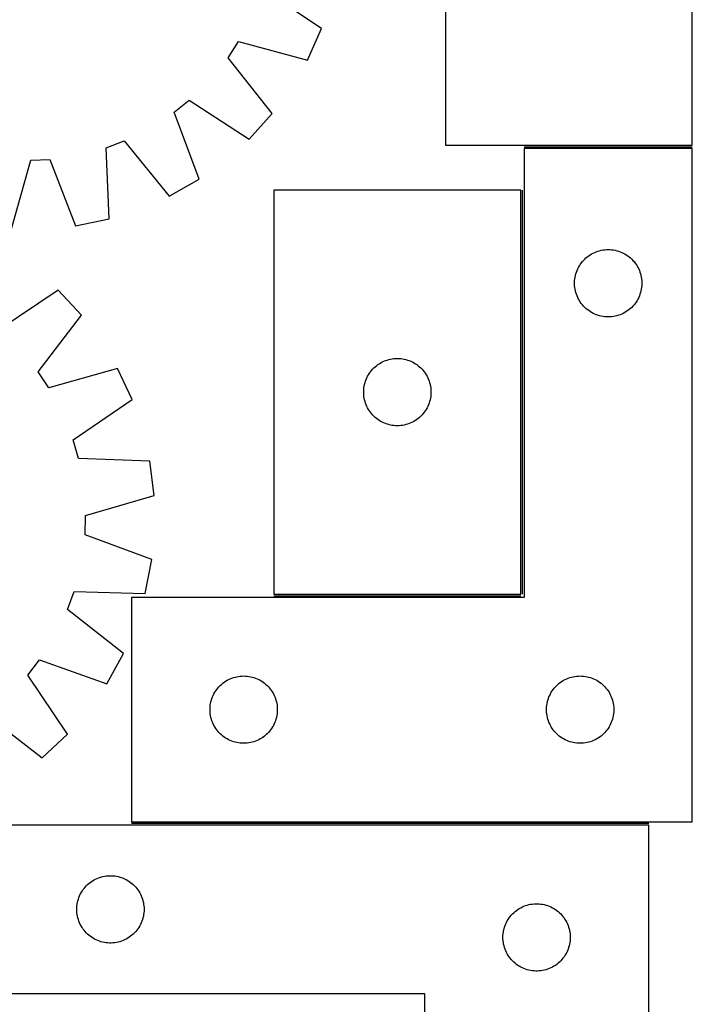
# Model space of a CAD drawing. Header units: millimetres. Extents: x 7 to 1493, y 7 to 2993.
# Tile 13 of 15: x 1194 to 1493, y 2115 to 2554. Entities that reach past the tile are written whole.
import ezdxf

# ---------------------------------------------------------------- set-up
doc = ezdxf.new("R2010")
doc.units = ezdxf.units.MM
doc.layers.add('COMMON', color=5, linetype='CONTINUOUS', true_color=0x0000ff)
doc.layers.add('CUT', color=7, linetype='CONTINUOUS', true_color=0x000000)

msp = doc.modelspace()

# ---------------------------------------------------------------- linework, layer by layer
at = {"layer": 'COMMON'}
for p, q in [((1418.475563, 2497.459509), (1493.475563, 2497.459509)), ((1417.725563, 2298.20951), (1417.725563, 2478.20951)), ((1306.975562, 2297.459509), (1416.975562, 2297.459509)), ((1474.057101, 2195.959509), (1243.475563, 2195.959509))]:
    msp.add_line(p, q, dxfattribs=at)
at = {"layer": 'CUT'}
for p, q in [((1383.475563, 2678.20951), (1383.475563, 2498.20951)), ((1493.475563, 2498.20951), (1493.475563, 2678.20951)), ((1328.234904, 2550.201049), (1301.778433, 2567.780294)), ((1321.906677, 2536.176639), (1328.234904, 2550.201049)), ((1286.514588, 2537.214269), (1291.220384, 2544.381894)), ((1291.220384, 2544.381894), (1321.906677, 2536.176639)), ((1306.243902, 2512.319914), (1286.514588, 2537.214269)), ((1262.552387, 2512.861039), (1269.242784, 2518.223685)), ((1269.242784, 2518.223685), (1295.891619, 2500.937437)), ((1273.623301, 2483.088407), (1262.552387, 2512.861039)), ((1295.891619, 2500.937437), (1306.243902, 2512.319914)), ((1232.237419, 2497.104469), (1240.257512, 2500.137201)), ((1233.566234, 2465.367912), (1232.237419, 2497.104469)), ((1240.257512, 2500.137201), (1260.260316, 2475.46206)), ((1383.475563, 2498.20951), (1493.475563, 2498.20951)), ((1493.475563, 2496.709509), (1418.475563, 2496.709509)), ((1418.475563, 2496.709509), (1418.475563, 2296.709509)), ((1493.475563, 2196.709509), (1493.475563, 2496.709509)), ((1189.993766, 2460.893035), (1198.537122, 2491.48692)), ((1198.537122, 2491.48692), (1207.10185, 2491.892875)), ((1207.10185, 2491.892875), (1218.500609, 2462.244215)), ((1260.260316, 2475.46206), (1273.623301, 2483.088407)), ((1416.975562, 2478.20951), (1306.975562, 2478.20951)), ((1306.975562, 2478.20951), (1306.975562, 2298.20951)), ((1416.975562, 2298.20951), (1416.975562, 2478.20951)), ((1218.500609, 2462.244215), (1233.566234, 2465.367912)), ((1446.073281, 2447.976488), (1446.66642, 2448.471306)), ((1446.66642, 2448.471306), (1447.284246, 2448.934934)), ((1447.284246, 2448.934934), (1447.92512, 2449.366143)), ((1447.92512, 2449.366143), (1448.587342, 2449.763788)), ((1448.587342, 2449.763788), (1449.269156, 2450.126815)), ((1449.269156, 2450.126815), (1449.968754, 2450.454263)), ((1449.968754, 2450.454263), (1450.684281, 2450.745262)), ((1450.684281, 2450.745262), (1451.41384, 2450.99904)), ((1451.41384, 2450.99904), (1452.155496, 2451.214925)), ((1452.155496, 2451.214925), (1452.907282, 2451.392345)), ((1452.907282, 2451.392345), (1453.667204, 2451.530828)), ((1453.667204, 2451.530828), (1454.433248, 2451.630007)), ((1454.433248, 2451.630007), (1455.203381, 2451.689621)), ((1455.203381, 2451.689621), (1455.975563, 2451.709509)), ((1455.975563, 2451.709509), (1456.747744, 2451.689621)), ((1456.747744, 2451.689621), (1457.517878, 2451.630007)), ((1457.517878, 2451.630007), (1458.283921, 2451.530828)), ((1458.283921, 2451.530828), (1459.043844, 2451.392345)), ((1459.043844, 2451.392345), (1459.795629, 2451.214925)), ((1459.795629, 2451.214925), (1460.537285, 2450.99904)), ((1460.537285, 2450.99904), (1461.266844, 2450.745262)), ((1461.266844, 2450.745262), (1461.982371, 2450.454263)), ((1461.982371, 2450.454263), (1462.68197, 2450.126815)), ((1462.68197, 2450.126815), (1463.363784, 2449.763788)), ((1463.363784, 2449.763788), (1464.026006, 2449.366143)), ((1464.026006, 2449.366143), (1464.666879, 2448.934934)), ((1464.666879, 2448.934934), (1465.284705, 2448.471306)), ((1465.284705, 2448.471306), (1465.877844, 2447.976488)), ((1442.735381, 2443.75916), (1443.115843, 2444.431401)), ((1443.115843, 2444.431401), (1443.530407, 2445.083165)), ((1443.530407, 2445.083165), (1443.977974, 2445.712723)), ((1443.977974, 2445.712723), (1444.457356, 2446.318407)), ((1444.457356, 2446.318407), (1444.967282, 2446.898609)), ((1444.967282, 2446.898609), (1445.5064, 2447.451792)), ((1445.5064, 2447.451792), (1446.073281, 2447.976488)), ((1465.877844, 2447.976488), (1466.444725, 2447.451792)), ((1466.444725, 2447.451792), (1466.983843, 2446.898609)), ((1466.983843, 2446.898609), (1467.493769, 2446.318407)), ((1467.493769, 2446.318407), (1467.973151, 2445.712723)), ((1467.973151, 2445.712723), (1468.420718, 2445.083165)), ((1468.420718, 2445.083165), (1468.835282, 2444.431401)), ((1468.835282, 2444.431401), (1469.215745, 2443.75916)), ((1441.099723, 2438.635485), (1441.218593, 2439.398721)), ((1441.218593, 2439.398721), (1441.376597, 2440.154825)), ((1441.376597, 2440.154825), (1441.573315, 2440.901794)), ((1441.573315, 2440.901794), (1441.808224, 2441.637645)), ((1441.808224, 2441.637645), (1442.080703, 2442.360428)), ((1442.080703, 2442.360428), (1442.390029, 2443.068225)), ((1442.390029, 2443.068225), (1442.735381, 2443.75916)), ((1469.215745, 2443.75916), (1469.561097, 2443.068225)), ((1469.561097, 2443.068225), (1469.870422, 2442.360428)), ((1469.870422, 2442.360428), (1470.142901, 2441.637645)), ((1470.142901, 2441.637645), (1470.377811, 2440.901794)), ((1470.377811, 2440.901794), (1470.574528, 2440.154825)), ((1470.574528, 2440.154825), (1470.732532, 2439.398721)), ((1470.732532, 2439.398721), (1470.851403, 2438.635485)), ((1440.980536, 2437.095728), (1441.0203, 2437.867141)), ((1440.980536, 2436.323291), (1440.980536, 2437.095728)), ((1441.0203, 2435.551877), (1440.980536, 2436.323291)), ((1441.0203, 2437.867141), (1441.099723, 2438.635485)), ((1441.099723, 2434.783534), (1441.0203, 2435.551877)), ((1470.851403, 2438.635485), (1470.930826, 2437.867141)), ((1470.930826, 2435.551877), (1470.851403, 2434.783534)), ((1470.930826, 2437.867141), (1470.97059, 2437.095728)), ((1470.97059, 2436.323291), (1470.930826, 2435.551877)), ((1470.97059, 2437.095728), (1470.97059, 2436.323291)), ((1210.727422, 2433.656801), (1184.311974, 2416.015972)), ((1221.230892, 2422.413684), (1210.727422, 2433.656801)), ((1441.218593, 2434.020298), (1441.099723, 2434.783534)), ((1441.376597, 2433.264193), (1441.218593, 2434.020298)), ((1441.573315, 2432.517225), (1441.376597, 2433.264193)), ((1441.808224, 2431.781373), (1441.573315, 2432.517225)), ((1442.080703, 2431.058591), (1441.808224, 2431.781373)), ((1442.390029, 2430.350793), (1442.080703, 2431.058591)), ((1469.870422, 2431.058591), (1469.561097, 2430.350793)), ((1470.142901, 2431.781373), (1469.870422, 2431.058591)), ((1470.377811, 2432.517225), (1470.142901, 2431.781373)), ((1470.574528, 2433.264193), (1470.377811, 2432.517225)), ((1470.732532, 2434.020298), (1470.574528, 2433.264193)), ((1470.851403, 2434.783534), (1470.732532, 2434.020298)), ((1442.735381, 2429.659858), (1442.390029, 2430.350793)), ((1443.115843, 2428.987617), (1442.735381, 2429.659858)), ((1443.530407, 2428.335853), (1443.115843, 2428.987617)), ((1443.977974, 2427.706295), (1443.530407, 2428.335853)), ((1444.457356, 2427.100612), (1443.977974, 2427.706295)), ((1444.967282, 2426.520409), (1444.457356, 2427.100612)), ((1445.5064, 2425.967226), (1444.967282, 2426.520409)), ((1466.983843, 2426.520409), (1466.444725, 2425.967226)), ((1467.493769, 2427.100612), (1466.983843, 2426.520409)), ((1467.973151, 2427.706295), (1467.493769, 2427.100612)), ((1468.420718, 2428.335853), (1467.973151, 2427.706295)), ((1468.835282, 2428.987617), (1468.420718, 2428.335853)), ((1469.215745, 2429.659858), (1468.835282, 2428.987617)), ((1469.561097, 2430.350793), (1469.215745, 2429.659858)), ((1201.836019, 2397.257897), (1221.230892, 2422.413684)), ((1446.073281, 2425.44253), (1445.5064, 2425.967226)), ((1446.66642, 2424.947712), (1446.073281, 2425.44253)), ((1447.284246, 2424.484084), (1446.66642, 2424.947712)), ((1447.92512, 2424.052876), (1447.284246, 2424.484084)), ((1448.587342, 2423.655231), (1447.92512, 2424.052876)), ((1449.269156, 2423.292203), (1448.587342, 2423.655231)), ((1449.968754, 2422.964756), (1449.269156, 2423.292203)), ((1450.684281, 2422.673757), (1449.968754, 2422.964756)), ((1451.41384, 2422.419979), (1450.684281, 2422.673757)), ((1452.155496, 2422.204093), (1451.41384, 2422.419979)), ((1452.907282, 2422.026674), (1452.155496, 2422.204093)), ((1453.667204, 2421.888191), (1452.907282, 2422.026674)), ((1454.433248, 2421.789011), (1453.667204, 2421.888191)), ((1458.283921, 2421.888191), (1457.517878, 2421.789011)), ((1459.043844, 2422.026674), (1458.283921, 2421.888191)), ((1459.795629, 2422.204093), (1459.043844, 2422.026674)), ((1460.537285, 2422.419979), (1459.795629, 2422.204093)), ((1461.266844, 2422.673757), (1460.537285, 2422.419979)), ((1461.982371, 2422.964756), (1461.266844, 2422.673757)), ((1462.68197, 2423.292203), (1461.982371, 2422.964756)), ((1463.363784, 2423.655231), (1462.68197, 2423.292203)), ((1464.026006, 2424.052876), (1463.363784, 2423.655231)), ((1464.666879, 2424.484084), (1464.026006, 2424.052876)), ((1465.284705, 2424.947712), (1464.666879, 2424.484084)), ((1465.877844, 2425.44253), (1465.284705, 2424.947712)), ((1466.444725, 2425.967226), (1465.877844, 2425.44253)), ((1455.203381, 2421.729398), (1454.433248, 2421.789011)), ((1455.975563, 2421.709509), (1455.203381, 2421.729398)), ((1456.747744, 2421.729398), (1455.975563, 2421.709509)), ((1457.517878, 2421.789011), (1456.747744, 2421.729398)), ((1352.07328, 2399.476489), (1352.666419, 2399.971307)), ((1352.666419, 2399.971307), (1353.284245, 2400.434935)), ((1353.284245, 2400.434935), (1353.925119, 2400.866144)), ((1353.925119, 2400.866144), (1354.587341, 2401.263789)), ((1354.587341, 2401.263789), (1355.269155, 2401.626816)), ((1355.269155, 2401.626816), (1355.968753, 2401.954264)), ((1355.968753, 2401.954264), (1356.68428, 2402.245263)), ((1356.68428, 2402.245263), (1357.413839, 2402.499041)), ((1357.413839, 2402.499041), (1358.155495, 2402.714926)), ((1358.155495, 2402.714926), (1358.907281, 2402.892346)), ((1358.907281, 2402.892346), (1359.667203, 2403.030829)), ((1359.667203, 2403.030829), (1360.433247, 2403.130008)), ((1360.433247, 2403.130008), (1361.20338, 2403.189622)), ((1361.20338, 2403.189622), (1361.975562, 2403.20951)), ((1361.975562, 2403.20951), (1362.747743, 2403.189622)), ((1362.747743, 2403.189622), (1363.517877, 2403.130008)), ((1363.517877, 2403.130008), (1364.28392, 2403.030829)), ((1364.28392, 2403.030829), (1365.043843, 2402.892346)), ((1365.043843, 2402.892346), (1365.795628, 2402.714926)), ((1365.795628, 2402.714926), (1366.537284, 2402.499041)), ((1366.537284, 2402.499041), (1367.266843, 2402.245263)), ((1367.266843, 2402.245263), (1367.98237, 2401.954264)), ((1367.98237, 2401.954264), (1368.681969, 2401.626816)), ((1368.681969, 2401.626816), (1369.363783, 2401.263789)), ((1369.363783, 2401.263789), (1370.026005, 2400.866144)), ((1370.026005, 2400.866144), (1370.666878, 2400.434935)), ((1370.666878, 2400.434935), (1371.284704, 2399.971307)), ((1371.284704, 2399.971307), (1371.877843, 2399.476489)), ((1206.63718, 2390.153799), (1201.836019, 2397.257897)), ((1237.211081, 2398.768401), (1206.63718, 2390.153799)), ((1243.72616, 2384.829812), (1237.211081, 2398.768401)), ((1348.73538, 2395.259161), (1349.115842, 2395.931402)), ((1349.115842, 2395.931402), (1349.530406, 2396.583166)), ((1349.530406, 2396.583166), (1349.977973, 2397.212724)), ((1349.977973, 2397.212724), (1350.457355, 2397.818408)), ((1350.457355, 2397.818408), (1350.967281, 2398.39861)), ((1350.967281, 2398.39861), (1351.506399, 2398.951793)), ((1351.506399, 2398.951793), (1352.07328, 2399.476489)), ((1371.877843, 2399.476489), (1372.444724, 2398.951793)), ((1372.444724, 2398.951793), (1372.983842, 2398.39861)), ((1372.983842, 2398.39861), (1373.493768, 2397.818408)), ((1373.493768, 2397.818408), (1373.97315, 2397.212724)), ((1373.97315, 2397.212724), (1374.420717, 2396.583166)), ((1374.420717, 2396.583166), (1374.835281, 2395.931402)), ((1374.835281, 2395.931402), (1375.215744, 2395.259161)), ((1347.218592, 2390.898722), (1347.376596, 2391.654826)), ((1347.376596, 2391.654826), (1347.573314, 2392.401795)), ((1347.573314, 2392.401795), (1347.808223, 2393.137646)), ((1347.808223, 2393.137646), (1348.080702, 2393.860429)), ((1348.080702, 2393.860429), (1348.390028, 2394.568226)), ((1348.390028, 2394.568226), (1348.73538, 2395.259161)), ((1375.215744, 2395.259161), (1375.561096, 2394.568226)), ((1375.561096, 2394.568226), (1375.870421, 2393.860429)), ((1375.870421, 2393.860429), (1376.1429, 2393.137646)), ((1376.1429, 2393.137646), (1376.37781, 2392.401795)), ((1376.37781, 2392.401795), (1376.574527, 2391.654826)), ((1376.574527, 2391.654826), (1376.732531, 2390.898722)), ((1346.980535, 2388.595729), (1347.020299, 2389.367142)), ((1346.980535, 2387.823292), (1346.980535, 2388.595729)), ((1347.020299, 2387.051878), (1346.980535, 2387.823292)), ((1347.020299, 2389.367142), (1347.099722, 2390.135486)), ((1347.099722, 2386.283535), (1347.020299, 2387.051878)), ((1347.099722, 2390.135486), (1347.218592, 2390.898722)), ((1376.732531, 2390.898722), (1376.851402, 2390.135486)), ((1376.851402, 2390.135486), (1376.930825, 2389.367142)), ((1376.930825, 2387.051878), (1376.851402, 2386.283535)), ((1376.930825, 2389.367142), (1376.970589, 2388.595729)), ((1376.970589, 2387.823292), (1376.930825, 2387.051878)), ((1376.970589, 2388.595729), (1376.970589, 2387.823292)), ((1217.506973, 2366.898582), (1243.72616, 2384.829812)), ((1347.218592, 2385.520299), (1347.099722, 2386.283535)), ((1347.376596, 2384.764194), (1347.218592, 2385.520299)), ((1347.573314, 2384.017226), (1347.376596, 2384.764194)), ((1347.808223, 2383.281374), (1347.573314, 2384.017226)), ((1348.080702, 2382.558592), (1347.808223, 2383.281374)), ((1348.390028, 2381.850794), (1348.080702, 2382.558592)), ((1375.870421, 2382.558592), (1375.561096, 2381.850794)), ((1376.1429, 2383.281374), (1375.870421, 2382.558592)), ((1376.37781, 2384.017226), (1376.1429, 2383.281374)), ((1376.574527, 2384.764194), (1376.37781, 2384.017226)), ((1376.732531, 2385.520299), (1376.574527, 2384.764194)), ((1376.851402, 2386.283535), (1376.732531, 2385.520299)), ((1348.73538, 2381.159859), (1348.390028, 2381.850794)), ((1349.115842, 2380.487618), (1348.73538, 2381.159859)), ((1349.530406, 2379.835854), (1349.115842, 2380.487618)), ((1349.977973, 2379.206296), (1349.530406, 2379.835854)), ((1350.457355, 2378.600613), (1349.977973, 2379.206296)), ((1350.967281, 2378.02041), (1350.457355, 2378.600613)), ((1351.506399, 2377.467227), (1350.967281, 2378.02041)), ((1372.983842, 2378.02041), (1372.444724, 2377.467227)), ((1373.493768, 2378.600613), (1372.983842, 2378.02041)), ((1373.97315, 2379.206296), (1373.493768, 2378.600613)), ((1374.420717, 2379.835854), (1373.97315, 2379.206296)), ((1374.835281, 2380.487618), (1374.420717, 2379.835854)), ((1375.215744, 2381.159859), (1374.835281, 2380.487618)), ((1375.561096, 2381.850794), (1375.215744, 2381.159859)), ((1352.07328, 2376.942531), (1351.506399, 2377.467227)), ((1352.666419, 2376.447713), (1352.07328, 2376.942531)), ((1353.284245, 2375.984085), (1352.666419, 2376.447713)), ((1353.925119, 2375.552877), (1353.284245, 2375.984085)), ((1354.587341, 2375.155232), (1353.925119, 2375.552877)), ((1355.269155, 2374.792204), (1354.587341, 2375.155232)), ((1355.968753, 2374.464757), (1355.269155, 2374.792204)), ((1356.68428, 2374.173758), (1355.968753, 2374.464757)), ((1357.413839, 2373.91998), (1356.68428, 2374.173758)), ((1358.155495, 2373.704094), (1357.413839, 2373.91998)), ((1358.907281, 2373.526675), (1358.155495, 2373.704094)), ((1365.795628, 2373.704094), (1365.043843, 2373.526675)), ((1366.537284, 2373.91998), (1365.795628, 2373.704094)), ((1367.266843, 2374.173758), (1366.537284, 2373.91998)), ((1367.98237, 2374.464757), (1367.266843, 2374.173758)), ((1368.681969, 2374.792204), (1367.98237, 2374.464757)), ((1369.363783, 2375.155232), (1368.681969, 2374.792204)), ((1370.026005, 2375.552877), (1369.363783, 2375.155232)), ((1370.666878, 2375.984085), (1370.026005, 2375.552877)), ((1371.284704, 2376.447713), (1370.666878, 2375.984085)), ((1371.877843, 2376.942531), (1371.284704, 2376.447713)), ((1372.444724, 2377.467227), (1371.877843, 2376.942531)), ((1359.667203, 2373.388192), (1358.907281, 2373.526675)), ((1360.433247, 2373.289012), (1359.667203, 2373.388192)), ((1361.20338, 2373.229399), (1360.433247, 2373.289012)), ((1361.975562, 2373.20951), (1361.20338, 2373.229399)), ((1362.747743, 2373.229399), (1361.975562, 2373.20951)), ((1363.517877, 2373.289012), (1362.747743, 2373.229399)), ((1364.28392, 2373.388192), (1363.517877, 2373.289012)), ((1365.043843, 2373.526675), (1364.28392, 2373.388192)), ((1219.877862, 2358.658542), (1217.506973, 2366.898582)), ((1251.617428, 2357.403661), (1219.877862, 2358.658542)), ((1253.506376, 2342.134004), (1251.617428, 2357.403661)), ((1223.029392, 2333.182566), (1253.506376, 2342.134004)), ((1222.73793, 2324.613177), (1223.029392, 2333.182566)), ((1252.536271, 2313.61165), (1222.73793, 2324.613177)), ((1249.614183, 2298.505626), (1252.536271, 2313.61165)), ((1214.937419, 2291.350302), (1217.862703, 2299.410208)), ((1217.862703, 2299.410208), (1249.614183, 2298.505626)), ((1418.475563, 2296.709509), (1243.475563, 2296.709509)), ((1243.475563, 2296.709509), (1243.475563, 2196.709509)), ((1306.975562, 2298.20951), (1416.975562, 2298.20951)), ((1239.877667, 2271.679034), (1214.937419, 2291.350302)), ((1197.239899, 2262.125918), (1202.512657, 2268.887381)), ((1202.512657, 2268.887381), (1232.430578, 2258.215326)), ((1232.430578, 2258.215326), (1239.877667, 2271.679034)), ((1214.880728, 2235.71047), (1197.239899, 2262.125918)), ((1285.42512, 2259.366143), (1286.087342, 2259.763788)), ((1286.087342, 2259.763788), (1286.769156, 2260.126815)), ((1286.769156, 2260.126815), (1287.468754, 2260.454263)), ((1287.468754, 2260.454263), (1288.184281, 2260.745262)), ((1288.184281, 2260.745262), (1288.91384, 2260.99904)), ((1288.91384, 2260.99904), (1289.655496, 2261.214925)), ((1289.655496, 2261.214925), (1290.407282, 2261.392345)), ((1290.407282, 2261.392345), (1291.167204, 2261.530828)), ((1291.167204, 2261.530828), (1291.933248, 2261.630007)), ((1291.933248, 2261.630007), (1292.703381, 2261.689621)), ((1292.703381, 2261.689621), (1293.475563, 2261.709509)), ((1293.475563, 2261.709509), (1294.247744, 2261.689621)), ((1294.247744, 2261.689621), (1295.017878, 2261.630007)), ((1295.017878, 2261.630007), (1295.783921, 2261.530828)), ((1295.783921, 2261.530828), (1296.543844, 2261.392345)), ((1296.543844, 2261.392345), (1297.295629, 2261.214925)), ((1297.295629, 2261.214925), (1298.037285, 2260.99904)), ((1298.037285, 2260.99904), (1298.766844, 2260.745262)), ((1298.766844, 2260.745262), (1299.482371, 2260.454263)), ((1299.482371, 2260.454263), (1300.18197, 2260.126815)), ((1300.18197, 2260.126815), (1300.863784, 2259.763788)), ((1300.863784, 2259.763788), (1301.526006, 2259.366143)), ((1435.42512, 2259.366143), (1436.087342, 2259.763788)), ((1436.087342, 2259.763788), (1436.769156, 2260.126815)), ((1436.769156, 2260.126815), (1437.468754, 2260.454263)), ((1437.468754, 2260.454263), (1438.184281, 2260.745262)), ((1438.184281, 2260.745262), (1438.91384, 2260.99904)), ((1438.91384, 2260.99904), (1439.655496, 2261.214925)), ((1439.655496, 2261.214925), (1440.407282, 2261.392345)), ((1440.407282, 2261.392345), (1441.167204, 2261.530828)), ((1441.167204, 2261.530828), (1441.933248, 2261.630007)), ((1441.933248, 2261.630007), (1442.703381, 2261.689621)), ((1442.703381, 2261.689621), (1443.475563, 2261.709509)), ((1443.475563, 2261.709509), (1444.247744, 2261.689621)), ((1444.247744, 2261.689621), (1445.017878, 2261.630007)), ((1445.017878, 2261.630007), (1445.783921, 2261.530828)), ((1445.783921, 2261.530828), (1446.543844, 2261.392345)), ((1446.543844, 2261.392345), (1447.295629, 2261.214925)), ((1447.295629, 2261.214925), (1448.037285, 2260.99904)), ((1448.037285, 2260.99904), (1448.766844, 2260.745262)), ((1448.766844, 2260.745262), (1449.482371, 2260.454263)), ((1449.482371, 2260.454263), (1450.18197, 2260.126815)), ((1450.18197, 2260.126815), (1450.863784, 2259.763788)), ((1450.863784, 2259.763788), (1451.526006, 2259.366143)), ((1281.030407, 2255.083165), (1281.477974, 2255.712723)), ((1281.477974, 2255.712723), (1281.957356, 2256.318407)), ((1281.957356, 2256.318407), (1282.467282, 2256.898609)), ((1282.467282, 2256.898609), (1283.0064, 2257.451792)), ((1283.0064, 2257.451792), (1283.573281, 2257.976488)), ((1283.573281, 2257.976488), (1284.16642, 2258.471306)), ((1284.16642, 2258.471306), (1284.784246, 2258.934934)), ((1284.784246, 2258.934934), (1285.42512, 2259.366143)), ((1301.526006, 2259.366143), (1302.166879, 2258.934934)), ((1302.166879, 2258.934934), (1302.784705, 2258.471306)), ((1302.784705, 2258.471306), (1303.377844, 2257.976488)), ((1303.377844, 2257.976488), (1303.944725, 2257.451792)), ((1303.944725, 2257.451792), (1304.483843, 2256.898609)), ((1304.483843, 2256.898609), (1304.993769, 2256.318407)), ((1304.993769, 2256.318407), (1305.473151, 2255.712723)), ((1305.473151, 2255.712723), (1305.920718, 2255.083165)), ((1431.030407, 2255.083165), (1431.477974, 2255.712723)), ((1431.477974, 2255.712723), (1431.957356, 2256.318407)), ((1431.957356, 2256.318407), (1432.467282, 2256.898609)), ((1432.467282, 2256.898609), (1433.0064, 2257.451792)), ((1433.0064, 2257.451792), (1433.573281, 2257.976488)), ((1433.573281, 2257.976488), (1434.16642, 2258.471306)), ((1434.16642, 2258.471306), (1434.784246, 2258.934934)), ((1434.784246, 2258.934934), (1435.42512, 2259.366143)), ((1451.526006, 2259.366143), (1452.166879, 2258.934934)), ((1452.166879, 2258.934934), (1452.784705, 2258.471306)), ((1452.784705, 2258.471306), (1453.377844, 2257.976488)), ((1453.377844, 2257.976488), (1453.944725, 2257.451792)), ((1453.944725, 2257.451792), (1454.483843, 2256.898609)), ((1454.483843, 2256.898609), (1454.993769, 2256.318407)), ((1454.993769, 2256.318407), (1455.473151, 2255.712723)), ((1455.473151, 2255.712723), (1455.920718, 2255.083165)), ((1278.876597, 2250.154825), (1279.073315, 2250.901794)), ((1279.073315, 2250.901794), (1279.308224, 2251.637645)), ((1279.308224, 2251.637645), (1279.580703, 2252.360428)), ((1279.580703, 2252.360428), (1279.890029, 2253.068225)), ((1279.890029, 2253.068225), (1280.235381, 2253.75916)), ((1280.235381, 2253.75916), (1280.615843, 2254.431401)), ((1280.615843, 2254.431401), (1281.030407, 2255.083165)), ((1305.920718, 2255.083165), (1306.335282, 2254.431401)), ((1306.335282, 2254.431401), (1306.715745, 2253.75916)), ((1306.715745, 2253.75916), (1307.061097, 2253.068225)), ((1307.061097, 2253.068225), (1307.370422, 2252.360428)), ((1307.370422, 2252.360428), (1307.642901, 2251.637645)), ((1307.642901, 2251.637645), (1307.877811, 2250.901794)), ((1307.877811, 2250.901794), (1308.074528, 2250.154825)), ((1428.876597, 2250.154825), (1429.073315, 2250.901794)), ((1429.073315, 2250.901794), (1429.308224, 2251.637645)), ((1429.308224, 2251.637645), (1429.580703, 2252.360428)), ((1429.580703, 2252.360428), (1429.890029, 2253.068225)), ((1429.890029, 2253.068225), (1430.235381, 2253.75916)), ((1430.235381, 2253.75916), (1430.615843, 2254.431401)), ((1430.615843, 2254.431401), (1431.030407, 2255.083165)), ((1455.920718, 2255.083165), (1456.335282, 2254.431401)), ((1456.335282, 2254.431401), (1456.715745, 2253.75916)), ((1456.715745, 2253.75916), (1457.061097, 2253.068225)), ((1457.061097, 2253.068225), (1457.370422, 2252.360428)), ((1457.370422, 2252.360428), (1457.642901, 2251.637645)), ((1457.642901, 2251.637645), (1457.877811, 2250.901794)), ((1457.877811, 2250.901794), (1458.074528, 2250.154825)), ((1278.480536, 2247.095728), (1278.5203, 2247.867141)), ((1278.480536, 2246.323291), (1278.480536, 2247.095728)), ((1278.5203, 2247.867141), (1278.599723, 2248.635485)), ((1278.599723, 2248.635485), (1278.718593, 2249.398721)), ((1278.718593, 2249.398721), (1278.876597, 2250.154825)), ((1308.074528, 2250.154825), (1308.232532, 2249.398721)), ((1308.232532, 2249.398721), (1308.351403, 2248.635485)), ((1308.351403, 2248.635485), (1308.430826, 2247.867141)), ((1308.430826, 2247.867141), (1308.47059, 2247.095728)), ((1308.47059, 2247.095728), (1308.47059, 2246.323291)), ((1428.480536, 2247.095728), (1428.5203, 2247.867141)), ((1428.480536, 2246.323291), (1428.480536, 2247.095728)), ((1428.5203, 2247.867141), (1428.599723, 2248.635485)), ((1428.599723, 2248.635485), (1428.718593, 2249.398721)), ((1428.718593, 2249.398721), (1428.876597, 2250.154825)), ((1458.074528, 2250.154825), (1458.232532, 2249.398721)), ((1458.232532, 2249.398721), (1458.351403, 2248.635485)), ((1458.351403, 2248.635485), (1458.430826, 2247.867141)), ((1458.430826, 2247.867141), (1458.47059, 2247.095728)), ((1458.47059, 2247.095728), (1458.47059, 2246.323291)), ((1178.481824, 2244.601873), (1203.637611, 2225.207)), ((1278.5203, 2245.551877), (1278.480536, 2246.323291)), ((1278.599723, 2244.783534), (1278.5203, 2245.551877)), ((1278.718593, 2244.020298), (1278.599723, 2244.783534)), ((1278.876597, 2243.264193), (1278.718593, 2244.020298)), ((1279.073315, 2242.517225), (1278.876597, 2243.264193)), ((1279.308224, 2241.781373), (1279.073315, 2242.517225)), ((1307.877811, 2242.517225), (1307.642901, 2241.781373)), ((1308.074528, 2243.264193), (1307.877811, 2242.517225)), ((1308.232532, 2244.020298), (1308.074528, 2243.264193)), ((1308.351403, 2244.783534), (1308.232532, 2244.020298)), ((1308.430826, 2245.551877), (1308.351403, 2244.783534)), ((1308.47059, 2246.323291), (1308.430826, 2245.551877)), ((1428.5203, 2245.551877), (1428.480536, 2246.323291)), ((1428.599723, 2244.783534), (1428.5203, 2245.551877)), ((1428.718593, 2244.020298), (1428.599723, 2244.783534)), ((1428.876597, 2243.264193), (1428.718593, 2244.020298)), ((1429.073315, 2242.517225), (1428.876597, 2243.264193)), ((1429.308224, 2241.781373), (1429.073315, 2242.517225)), ((1457.877811, 2242.517225), (1457.642901, 2241.781373)), ((1458.074528, 2243.264193), (1457.877811, 2242.517225)), ((1458.232532, 2244.020298), (1458.074528, 2243.264193)), ((1458.351403, 2244.783534), (1458.232532, 2244.020298)), ((1458.430826, 2245.551877), (1458.351403, 2244.783534)), ((1458.47059, 2246.323291), (1458.430826, 2245.551877)), ((1279.580703, 2241.058591), (1279.308224, 2241.781373)), ((1279.890029, 2240.350793), (1279.580703, 2241.058591)), ((1280.235381, 2239.659858), (1279.890029, 2240.350793)), ((1280.615843, 2238.987617), (1280.235381, 2239.659858)), ((1281.030407, 2238.335853), (1280.615843, 2238.987617)), ((1281.477974, 2237.706295), (1281.030407, 2238.335853)), ((1281.957356, 2237.100612), (1281.477974, 2237.706295)), ((1305.473151, 2237.706295), (1304.993769, 2237.100612)), ((1305.920718, 2238.335853), (1305.473151, 2237.706295)), ((1306.335282, 2238.987617), (1305.920718, 2238.335853)), ((1306.715745, 2239.659858), (1306.335282, 2238.987617)), ((1307.061097, 2240.350793), (1306.715745, 2239.659858)), ((1307.370422, 2241.058591), (1307.061097, 2240.350793)), ((1307.642901, 2241.781373), (1307.370422, 2241.058591)), ((1429.580703, 2241.058591), (1429.308224, 2241.781373)), ((1429.890029, 2240.350793), (1429.580703, 2241.058591)), ((1430.235381, 2239.659858), (1429.890029, 2240.350793)), ((1430.615843, 2238.987617), (1430.235381, 2239.659858)), ((1431.030407, 2238.335853), (1430.615843, 2238.987617)), ((1431.477974, 2237.706295), (1431.030407, 2238.335853)), ((1431.957356, 2237.100612), (1431.477974, 2237.706295)), ((1455.473151, 2237.706295), (1454.993769, 2237.100612)), ((1455.920718, 2238.335853), (1455.473151, 2237.706295)), ((1456.335282, 2238.987617), (1455.920718, 2238.335853)), ((1456.715745, 2239.659858), (1456.335282, 2238.987617)), ((1457.061097, 2240.350793), (1456.715745, 2239.659858)), ((1457.370422, 2241.058591), (1457.061097, 2240.350793)), ((1457.642901, 2241.781373), (1457.370422, 2241.058591)), ((1203.637611, 2225.207), (1214.880728, 2235.71047)), ((1282.467282, 2236.520409), (1281.957356, 2237.100612)), ((1283.0064, 2235.967226), (1282.467282, 2236.520409)), ((1283.573281, 2235.44253), (1283.0064, 2235.967226)), ((1284.16642, 2234.947712), (1283.573281, 2235.44253)), ((1284.784246, 2234.484084), (1284.16642, 2234.947712)), ((1285.42512, 2234.052876), (1284.784246, 2234.484084)), ((1286.087342, 2233.655231), (1285.42512, 2234.052876)), ((1286.769156, 2233.292203), (1286.087342, 2233.655231)), ((1287.468754, 2232.964756), (1286.769156, 2233.292203)), ((1300.18197, 2233.292203), (1299.482371, 2232.964756)), ((1300.863784, 2233.655231), (1300.18197, 2233.292203)), ((1301.526006, 2234.052876), (1300.863784, 2233.655231)), ((1302.166879, 2234.484084), (1301.526006, 2234.052876)), ((1302.784705, 2234.947712), (1302.166879, 2234.484084)), ((1303.377844, 2235.44253), (1302.784705, 2234.947712)), ((1303.944725, 2235.967226), (1303.377844, 2235.44253)), ((1304.483843, 2236.520409), (1303.944725, 2235.967226)), ((1304.993769, 2237.100612), (1304.483843, 2236.520409)), ((1432.467282, 2236.520409), (1431.957356, 2237.100612)), ((1433.0064, 2235.967226), (1432.467282, 2236.520409)), ((1433.573281, 2235.44253), (1433.0064, 2235.967226)), ((1434.16642, 2234.947712), (1433.573281, 2235.44253)), ((1434.784246, 2234.484084), (1434.16642, 2234.947712)), ((1435.42512, 2234.052876), (1434.784246, 2234.484084)), ((1436.087342, 2233.655231), (1435.42512, 2234.052876)), ((1436.769156, 2233.292203), (1436.087342, 2233.655231)), ((1437.468754, 2232.964756), (1436.769156, 2233.292203)), ((1450.18197, 2233.292203), (1449.482371, 2232.964756)), ((1450.863784, 2233.655231), (1450.18197, 2233.292203)), ((1451.526006, 2234.052876), (1450.863784, 2233.655231)), ((1452.166879, 2234.484084), (1451.526006, 2234.052876)), ((1452.784705, 2234.947712), (1452.166879, 2234.484084)), ((1453.377844, 2235.44253), (1452.784705, 2234.947712)), ((1453.944725, 2235.967226), (1453.377844, 2235.44253)), ((1454.483843, 2236.520409), (1453.944725, 2235.967226)), ((1454.993769, 2237.100612), (1454.483843, 2236.520409)), ((1288.184281, 2232.673757), (1287.468754, 2232.964756)), ((1288.91384, 2232.419979), (1288.184281, 2232.673757)), ((1289.655496, 2232.204093), (1288.91384, 2232.419979)), ((1290.407282, 2232.026674), (1289.655496, 2232.204093)), ((1291.167204, 2231.888191), (1290.407282, 2232.026674)), ((1291.933248, 2231.789011), (1291.167204, 2231.888191)), ((1292.703381, 2231.729398), (1291.933248, 2231.789011)), ((1293.475563, 2231.709509), (1292.703381, 2231.729398)), ((1294.247744, 2231.729398), (1293.475563, 2231.709509)), ((1295.017878, 2231.789011), (1294.247744, 2231.729398)), ((1295.783921, 2231.888191), (1295.017878, 2231.789011)), ((1296.543844, 2232.026674), (1295.783921, 2231.888191)), ((1297.295629, 2232.204093), (1296.543844, 2232.026674)), ((1298.037285, 2232.419979), (1297.295629, 2232.204093)), ((1298.766844, 2232.673757), (1298.037285, 2232.419979)), ((1299.482371, 2232.964756), (1298.766844, 2232.673757)), ((1438.184281, 2232.673757), (1437.468754, 2232.964756)), ((1438.91384, 2232.419979), (1438.184281, 2232.673757)), ((1439.655496, 2232.204093), (1438.91384, 2232.419979)), ((1440.407282, 2232.026674), (1439.655496, 2232.204093)), ((1441.167204, 2231.888191), (1440.407282, 2232.026674)), ((1441.933248, 2231.789011), (1441.167204, 2231.888191)), ((1442.703381, 2231.729398), (1441.933248, 2231.789011)), ((1443.475563, 2231.709509), (1442.703381, 2231.729398)), ((1444.247744, 2231.729398), (1443.475563, 2231.709509)), ((1445.017878, 2231.789011), (1444.247744, 2231.729398)), ((1445.783921, 2231.888191), (1445.017878, 2231.789011)), ((1446.543844, 2232.026674), (1445.783921, 2231.888191)), ((1447.295629, 2232.204093), (1446.543844, 2232.026674)), ((1448.037285, 2232.419979), (1447.295629, 2232.204093)), ((1448.766844, 2232.673757), (1448.037285, 2232.419979)), ((1449.482371, 2232.964756), (1448.766844, 2232.673757)), ((1474.057101, 2195.209508), (1174.057101, 2195.209508)), ((1243.475563, 2196.709509), (1493.475563, 2196.709509)), ((1474.057101, 1945.209508), (1474.057101, 2195.209508)), ((1228.406183, 2171.604368), (1229.128965, 2171.876847)), ((1229.128965, 2171.876847), (1229.864817, 2172.111756)), ((1229.864817, 2172.111756), (1230.611785, 2172.308474)), ((1230.611785, 2172.308474), (1231.36789, 2172.466477)), ((1231.36789, 2172.466477), (1232.131126, 2172.585348)), ((1232.131126, 2172.585348), (1232.899469, 2172.664771)), ((1232.899469, 2172.664771), (1233.670882, 2172.704535)), ((1233.670882, 2172.704535), (1234.44332, 2172.704535)), ((1234.44332, 2172.704535), (1235.214733, 2172.664771)), ((1235.214733, 2172.664771), (1235.983076, 2172.585348)), ((1235.983076, 2172.585348), (1236.746312, 2172.466477)), ((1236.746312, 2172.466477), (1237.502417, 2172.308474)), ((1237.502417, 2172.308474), (1238.249386, 2172.111756)), ((1238.249386, 2172.111756), (1238.985237, 2171.876847)), ((1238.985237, 2171.876847), (1239.708019, 2171.604368)), ((1222.295304, 2167.01865), (1222.790122, 2167.61179)), ((1222.790122, 2167.61179), (1223.314818, 2168.178671)), ((1223.314818, 2168.178671), (1223.868001, 2168.717789)), ((1223.868001, 2168.717789), (1224.448203, 2169.227715)), ((1224.448203, 2169.227715), (1225.053887, 2169.707097)), ((1225.053887, 2169.707097), (1225.683445, 2170.154663)), ((1225.683445, 2170.154663), (1226.335209, 2170.569228)), ((1226.335209, 2170.569228), (1227.00745, 2170.94969)), ((1227.00745, 2170.94969), (1227.698385, 2171.295042)), ((1227.698385, 2171.295042), (1228.406183, 2171.604368)), ((1239.708019, 2171.604368), (1240.415817, 2171.295042)), ((1240.415817, 2171.295042), (1241.106752, 2170.94969)), ((1241.106752, 2170.94969), (1241.778993, 2170.569228)), ((1241.778993, 2170.569228), (1242.430757, 2170.154663)), ((1242.430757, 2170.154663), (1243.060315, 2169.707097)), ((1243.060315, 2169.707097), (1243.665999, 2169.227715)), ((1243.665999, 2169.227715), (1244.246201, 2168.717789)), ((1244.246201, 2168.717789), (1244.799384, 2168.178671)), ((1244.799384, 2168.178671), (1245.32408, 2167.61179)), ((1245.32408, 2167.61179), (1245.818898, 2167.01865)), ((1219.76757, 2162.271231), (1220.021349, 2163.00079)), ((1220.021349, 2163.00079), (1220.312348, 2163.716317)), ((1220.312348, 2163.716317), (1220.639795, 2164.415915)), ((1220.639795, 2164.415915), (1221.002822, 2165.097729)), ((1221.002822, 2165.097729), (1221.400468, 2165.759951)), ((1221.400468, 2165.759951), (1221.831676, 2166.400825)), ((1221.831676, 2166.400825), (1222.295304, 2167.01865)), ((1245.818898, 2167.01865), (1246.282526, 2166.400825)), ((1246.282526, 2166.400825), (1246.713734, 2165.759951)), ((1246.713734, 2165.759951), (1247.11138, 2165.097729)), ((1247.11138, 2165.097729), (1247.474407, 2164.415915)), ((1247.474407, 2164.415915), (1247.801855, 2163.716317)), ((1247.801855, 2163.716317), (1248.092853, 2163.00079)), ((1248.092853, 2163.00079), (1248.346632, 2162.271231)), ((1219.07699, 2158.48169), (1219.136603, 2159.251823)), ((1219.136603, 2159.251823), (1219.235783, 2160.017867)), ((1219.235783, 2160.017867), (1219.374266, 2160.777789)), ((1219.374266, 2160.777789), (1219.551685, 2161.529575)), ((1219.551685, 2161.529575), (1219.76757, 2162.271231)), ((1248.346632, 2162.271231), (1248.562517, 2161.529575)), ((1248.562517, 2161.529575), (1248.739936, 2160.777789)), ((1248.739936, 2160.777789), (1248.87842, 2160.017867)), ((1248.87842, 2160.017867), (1248.977599, 2159.251823)), ((1248.977599, 2159.251823), (1249.037212, 2158.48169)), ((1417.00745, 2158.44969), (1417.698385, 2158.795042)), ((1417.698385, 2158.795042), (1418.406183, 2159.104368)), ((1418.406183, 2159.104368), (1419.128965, 2159.376847)), ((1419.128965, 2159.376847), (1419.864817, 2159.611756)), ((1419.864817, 2159.611756), (1420.611785, 2159.808474)), ((1420.611785, 2159.808474), (1421.36789, 2159.966477)), ((1421.36789, 2159.966477), (1422.131126, 2160.085348)), ((1422.131126, 2160.085348), (1422.899469, 2160.164771)), ((1422.899469, 2160.164771), (1423.670882, 2160.204535)), ((1423.670882, 2160.204535), (1424.44332, 2160.204535)), ((1424.44332, 2160.204535), (1425.214733, 2160.164771)), ((1425.214733, 2160.164771), (1425.983076, 2160.085348)), ((1425.983076, 2160.085348), (1426.746312, 2159.966477)), ((1426.746312, 2159.966477), (1427.502417, 2159.808474)), ((1427.502417, 2159.808474), (1428.249386, 2159.611756)), ((1428.249386, 2159.611756), (1428.985237, 2159.376847)), ((1428.985237, 2159.376847), (1429.708019, 2159.104368)), ((1429.708019, 2159.104368), (1430.415817, 2158.795042)), ((1430.415817, 2158.795042), (1431.106752, 2158.44969)), ((1219.057101, 2157.709508), (1219.07699, 2158.48169)), ((1219.07699, 2156.937327), (1219.057101, 2157.709508)), ((1219.136603, 2156.167193), (1219.07699, 2156.937327)), ((1219.235783, 2155.40115), (1219.136603, 2156.167193)), ((1219.374266, 2154.641227), (1219.235783, 2155.40115)), ((1219.551685, 2153.889441), (1219.374266, 2154.641227)), ((1248.739936, 2154.641227), (1248.562517, 2153.889441)), ((1248.87842, 2155.40115), (1248.739936, 2154.641227)), ((1248.977599, 2156.167193), (1248.87842, 2155.40115)), ((1249.037212, 2156.937327), (1248.977599, 2156.167193)), ((1249.037212, 2158.48169), (1249.057101, 2157.709508)), ((1249.057101, 2157.709508), (1249.037212, 2156.937327)), ((1411.831676, 2153.900825), (1412.295304, 2154.51865)), ((1412.295304, 2154.51865), (1412.790122, 2155.11179)), ((1412.790122, 2155.11179), (1413.314818, 2155.678671)), ((1413.314818, 2155.678671), (1413.868001, 2156.217789)), ((1413.868001, 2156.217789), (1414.448203, 2156.727715)), ((1414.448203, 2156.727715), (1415.053887, 2157.207097)), ((1415.053887, 2157.207097), (1415.683445, 2157.654663)), ((1415.683445, 2157.654663), (1416.335209, 2158.069228)), ((1416.335209, 2158.069228), (1417.00745, 2158.44969)), ((1431.106752, 2158.44969), (1431.778993, 2158.069228)), ((1431.778993, 2158.069228), (1432.430757, 2157.654663)), ((1432.430757, 2157.654663), (1433.060315, 2157.207097)), ((1433.060315, 2157.207097), (1433.665999, 2156.727715)), ((1433.665999, 2156.727715), (1434.246201, 2156.217789)), ((1434.246201, 2156.217789), (1434.799384, 2155.678671)), ((1434.799384, 2155.678671), (1435.32408, 2155.11179)), ((1435.32408, 2155.11179), (1435.818898, 2154.51865)), ((1435.818898, 2154.51865), (1436.282526, 2153.900825)), ((1219.76757, 2153.147786), (1219.551685, 2153.889441)), ((1220.021349, 2152.418227), (1219.76757, 2153.147786)), ((1220.312348, 2151.7027), (1220.021349, 2152.418227)), ((1220.639795, 2151.003101), (1220.312348, 2151.7027)), ((1221.002822, 2150.321287), (1220.639795, 2151.003101)), ((1221.400468, 2149.659065), (1221.002822, 2150.321287)), ((1247.11138, 2150.321287), (1246.713734, 2149.659065)), ((1247.474407, 2151.003101), (1247.11138, 2150.321287)), ((1247.801855, 2151.7027), (1247.474407, 2151.003101)), ((1248.092853, 2152.418227), (1247.801855, 2151.7027)), ((1248.346632, 2153.147786), (1248.092853, 2152.418227)), ((1248.562517, 2153.889441), (1248.346632, 2153.147786)), ((1409.76757, 2149.771231), (1410.021349, 2150.50079)), ((1410.021349, 2150.50079), (1410.312348, 2151.216317)), ((1410.312348, 2151.216317), (1410.639795, 2151.915915)), ((1410.639795, 2151.915915), (1411.002822, 2152.597729)), ((1411.002822, 2152.597729), (1411.400468, 2153.259951)), ((1411.400468, 2153.259951), (1411.831676, 2153.900825)), ((1436.282526, 2153.900825), (1436.713734, 2153.259951)), ((1436.713734, 2153.259951), (1437.11138, 2152.597729)), ((1437.11138, 2152.597729), (1437.474407, 2151.915915)), ((1437.474407, 2151.915915), (1437.801855, 2151.216317)), ((1437.801855, 2151.216317), (1438.092853, 2150.50079)), ((1438.092853, 2150.50079), (1438.346632, 2149.771231)), ((1221.831676, 2149.018192), (1221.400468, 2149.659065)), ((1222.295304, 2148.400366), (1221.831676, 2149.018192)), ((1222.790122, 2147.807226), (1222.295304, 2148.400366)), ((1223.314818, 2147.240346), (1222.790122, 2147.807226)), ((1223.868001, 2146.701228), (1223.314818, 2147.240346)), ((1224.448203, 2146.191302), (1223.868001, 2146.701228)), ((1225.053887, 2145.71192), (1224.448203, 2146.191302)), ((1225.683445, 2145.264353), (1225.053887, 2145.71192)), ((1243.060315, 2145.71192), (1242.430757, 2145.264353)), ((1243.665999, 2146.191302), (1243.060315, 2145.71192)), ((1244.246201, 2146.701228), (1243.665999, 2146.191302)), ((1244.799384, 2147.240346), (1244.246201, 2146.701228)), ((1245.32408, 2147.807226), (1244.799384, 2147.240346)), ((1245.818898, 2148.400366), (1245.32408, 2147.807226)), ((1246.282526, 2149.018192), (1245.818898, 2148.400366)), ((1246.713734, 2149.659065), (1246.282526, 2149.018192)), ((1409.057101, 2145.209508), (1409.07699, 2145.98169)), ((1409.07699, 2145.98169), (1409.136603, 2146.751823)), ((1409.136603, 2146.751823), (1409.235783, 2147.517867)), ((1409.235783, 2147.517867), (1409.374266, 2148.277789)), ((1409.374266, 2148.277789), (1409.551685, 2149.029575)), ((1409.551685, 2149.029575), (1409.76757, 2149.771231)), ((1438.346632, 2149.771231), (1438.562517, 2149.029575)), ((1438.562517, 2149.029575), (1438.739936, 2148.277789)), ((1438.739936, 2148.277789), (1438.87842, 2147.517867)), ((1438.87842, 2147.517867), (1438.977599, 2146.751823)), ((1438.977599, 2146.751823), (1439.037212, 2145.98169)), ((1439.037212, 2145.98169), (1439.057101, 2145.209508)), ((1226.335209, 2144.849789), (1225.683445, 2145.264353)), ((1227.00745, 2144.469326), (1226.335209, 2144.849789)), ((1227.698385, 2144.123974), (1227.00745, 2144.469326)), ((1228.406183, 2143.814649), (1227.698385, 2144.123974)), ((1229.128965, 2143.54217), (1228.406183, 2143.814649)), ((1229.864817, 2143.30726), (1229.128965, 2143.54217)), ((1230.611785, 2143.110543), (1229.864817, 2143.30726)), ((1231.36789, 2142.952539), (1230.611785, 2143.110543)), ((1232.131126, 2142.833668), (1231.36789, 2142.952539)), ((1232.899469, 2142.754245), (1232.131126, 2142.833668)), ((1233.670882, 2142.714481), (1232.899469, 2142.754245)), ((1234.44332, 2142.714481), (1233.670882, 2142.714481)), ((1235.214733, 2142.754245), (1234.44332, 2142.714481)), ((1235.983076, 2142.833668), (1235.214733, 2142.754245)), ((1236.746312, 2142.952539), (1235.983076, 2142.833668)), ((1237.502417, 2143.110543), (1236.746312, 2142.952539)), ((1238.249386, 2143.30726), (1237.502417, 2143.110543)), ((1238.985237, 2143.54217), (1238.249386, 2143.30726)), ((1239.708019, 2143.814649), (1238.985237, 2143.54217)), ((1240.415817, 2144.123974), (1239.708019, 2143.814649)), ((1241.106752, 2144.469326), (1240.415817, 2144.123974)), ((1241.778993, 2144.849789), (1241.106752, 2144.469326)), ((1242.430757, 2145.264353), (1241.778993, 2144.849789)), ((1409.07699, 2144.437327), (1409.057101, 2145.209508)), ((1409.136603, 2143.667193), (1409.07699, 2144.437327)), ((1409.235783, 2142.90115), (1409.136603, 2143.667193)), ((1409.374266, 2142.141227), (1409.235783, 2142.90115)), ((1409.551685, 2141.389441), (1409.374266, 2142.141227)), ((1409.76757, 2140.647786), (1409.551685, 2141.389441)), ((1438.562517, 2141.389441), (1438.346632, 2140.647786)), ((1438.739936, 2142.141227), (1438.562517, 2141.389441)), ((1438.87842, 2142.90115), (1438.739936, 2142.141227)), ((1438.977599, 2143.667193), (1438.87842, 2142.90115)), ((1439.037212, 2144.437327), (1438.977599, 2143.667193)), ((1439.057101, 2145.209508), (1439.037212, 2144.437327)), ((1410.021349, 2139.918227), (1409.76757, 2140.647786)), ((1410.312348, 2139.2027), (1410.021349, 2139.918227)), ((1410.639795, 2138.503101), (1410.312348, 2139.2027)), ((1411.002822, 2137.821287), (1410.639795, 2138.503101)), ((1411.400468, 2137.159065), (1411.002822, 2137.821287)), ((1411.831676, 2136.518192), (1411.400468, 2137.159065)), ((1436.713734, 2137.159065), (1436.282526, 2136.518192)), ((1437.11138, 2137.821287), (1436.713734, 2137.159065)), ((1437.474407, 2138.503101), (1437.11138, 2137.821287)), ((1437.801855, 2139.2027), (1437.474407, 2138.503101)), ((1438.092853, 2139.918227), (1437.801855, 2139.2027)), ((1438.346632, 2140.647786), (1438.092853, 2139.918227)), ((1412.295304, 2135.900366), (1411.831676, 2136.518192)), ((1412.790122, 2135.307226), (1412.295304, 2135.900366)), ((1413.314818, 2134.740346), (1412.790122, 2135.307226)), ((1413.868001, 2134.201228), (1413.314818, 2134.740346)), ((1414.448203, 2133.691302), (1413.868001, 2134.201228)), ((1415.053887, 2133.21192), (1414.448203, 2133.691302)), ((1415.683445, 2132.764353), (1415.053887, 2133.21192)), ((1416.335209, 2132.349789), (1415.683445, 2132.764353)), ((1417.00745, 2131.969326), (1416.335209, 2132.349789)), ((1431.778993, 2132.349789), (1431.106752, 2131.969326)), ((1432.430757, 2132.764353), (1431.778993, 2132.349789)), ((1433.060315, 2133.21192), (1432.430757, 2132.764353)), ((1433.665999, 2133.691302), (1433.060315, 2133.21192)), ((1434.246201, 2134.201228), (1433.665999, 2133.691302)), ((1434.799384, 2134.740346), (1434.246201, 2134.201228)), ((1435.32408, 2135.307226), (1434.799384, 2134.740346)), ((1435.818898, 2135.900366), (1435.32408, 2135.307226)), ((1436.282526, 2136.518192), (1435.818898, 2135.900366)), ((1417.698385, 2131.623974), (1417.00745, 2131.969326)), ((1418.406183, 2131.314649), (1417.698385, 2131.623974)), ((1419.128965, 2131.04217), (1418.406183, 2131.314649)), ((1419.864817, 2130.80726), (1419.128965, 2131.04217)), ((1420.611785, 2130.610543), (1419.864817, 2130.80726)), ((1421.36789, 2130.452539), (1420.611785, 2130.610543)), ((1422.131126, 2130.333668), (1421.36789, 2130.452539)), ((1422.899469, 2130.254245), (1422.131126, 2130.333668)), ((1423.670882, 2130.214481), (1422.899469, 2130.254245)), ((1424.44332, 2130.214481), (1423.670882, 2130.214481)), ((1425.214733, 2130.254245), (1424.44332, 2130.214481)), ((1425.983076, 2130.333668), (1425.214733, 2130.254245)), ((1426.746312, 2130.452539), (1425.983076, 2130.333668)), ((1427.502417, 2130.610543), (1426.746312, 2130.452539)), ((1428.249386, 2130.80726), (1427.502417, 2130.610543)), ((1428.985237, 2131.04217), (1428.249386, 2130.80726)), ((1429.708019, 2131.314649), (1428.985237, 2131.04217)), ((1430.415817, 2131.623974), (1429.708019, 2131.314649)), ((1431.106752, 2131.969326), (1430.415817, 2131.623974)), ((1174.057101, 2120.209508), (1374.057101, 2120.209508)), ((1374.057101, 2120.209508), (1374.057101, 1945.209508))]:
    msp.add_line(p, q, dxfattribs=at)

doc.saveas('drawing.dxf')
